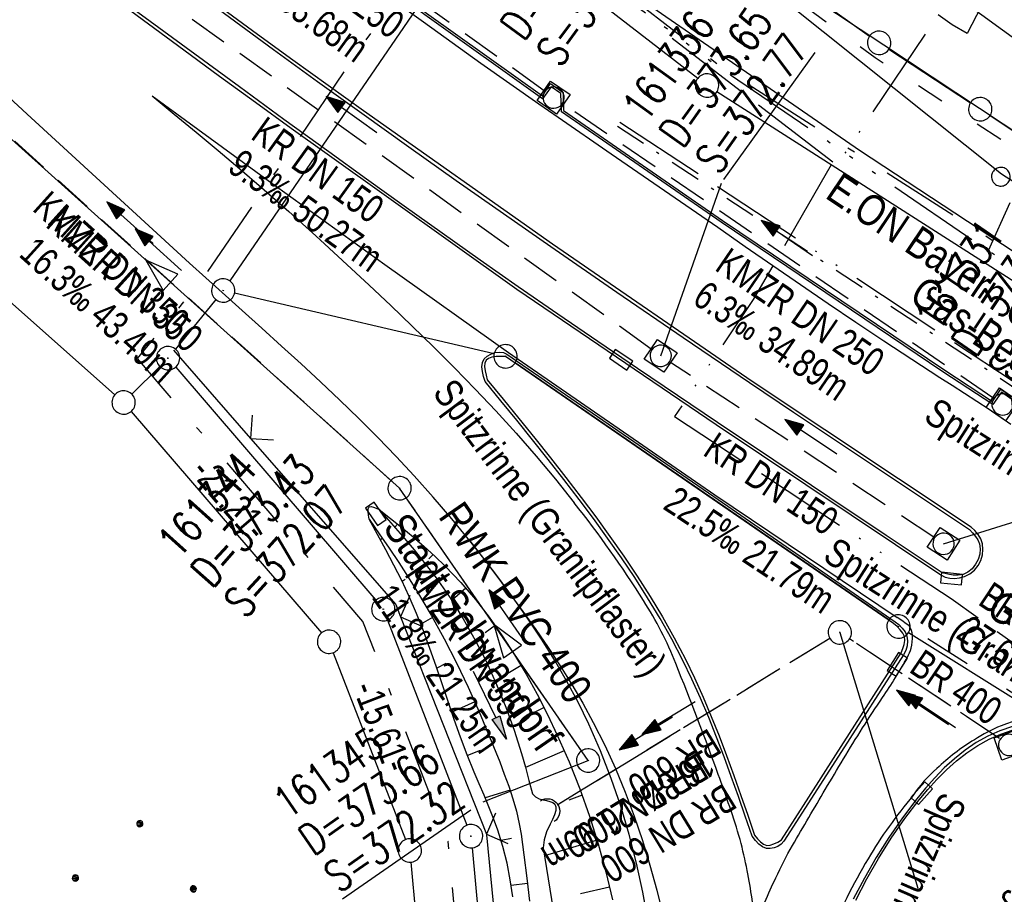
# Model space of a CAD drawing. Extents: x 510932 to 511602, y 463659 to 464636.
# Tile 24 of 81: x 511118 to 511182, y 464123 to 464179. Entities that reach past the tile are written whole.
import ezdxf

# ---------------------------------------------------------------- set-up
doc = ezdxf.new("R2010")
doc.units = 0
doc.header["$LTSCALE"] = 10
doc.header["$MEASUREMENT"] = 0
for name, pattern in [('ACAD_ISO03W100', [30, 12, -18]), ('ACAD_ISO13W100', [36, 12, -3, 12, -3, 0, -3, 0, -3]), ('ACAD_ISO14W100', [25.5, 12, -3, 0.5, -3, 0.5, -3, 0.5, -3]), ('AUSGEZOGEN', [0]), ('LT00', [0]), ('LT02', [0.4, 0.2, -0.2]), ('LT08', [0.42, 0.2, -0.1, 0.02, -0.1]), ('LT12', [0.4, 0.3, -0.1]), ('STRICHLINIE2', [0.375, 0.25, -0.125])]:
    doc.linetypes.add(name, pattern=pattern)
doc.layers.get('0').update_dxf_attribs({"linetype": 'LT00'})
for name, color, linetype in [('--EK_FBR', 1, 'LT00'), ('--EK_Halt-Pfeil', 4, 'LT00'), ('--EK_Haltung', 7, 'STRICHLINIE2'), ('--EK_Haltung-Text', 140, 'LT00'), ('--EK_Schacht-Text', 5, 'LT00'), ('--EL_DFK_AB_L', 21, 'LT00'), ('--EL_DFK_AB_P', 7, 'LT00'), ('--EL_Halt-Pfeil', 4, 'LT00'), ('--EL_Haltung', 182, 'STRICHLINIE2'), ('--EL_Haltung-Text', 182, 'LT00'), ('ABSTAND', 8, 'LT00'), ('ABWASSERLTG', 24, 'LT00'), ('ABWASSERLTG_FLIEßPF', 26, 'Continuous'), ('ABWASSERLTG_TEXT', 26, 'Continuous'), ('DFK_AB_L', 21, 'LT00'), ('DFK_AB_P', 7, 'LT00'), ('DFK_GZPKT', 250, 'LT00'), ('DFK_KATASTER', 250, 'LT00'), ('DFK_NUTZUNG', 250, 'LT00'), ('DFK_TOPO-ANL', 252, 'LT00'), ('DFK_VERMPKT', 252, 'LT00'), ('DL', 182, 'LT12'), ('DL_PFEIL', 201, 'LT00'), ('DL_TEXT', 182, 'LT00'), ('GASLTG', 250, 'ACAD_ISO13W100'), ('GASLTG_TEXT', 250, 'Continuous'), ('GEMEINDEGRENZE', 3, 'LT08'), ('PFEIL', 140, 'AUSGEZOGEN'), ('RINNE_TEXT', 11, 'Continuous'), ('TELEKOM', 210, 'ACAD_ISO14W100'), ('V104_AFBR_BAB', 250, 'LT00'), ('V104_BOESCH', 250, 'LT00'), ('V104_BOSCHUNG', 250, 'LT00'), ('V104_GRABEN', 250, 'LT00'), ('V104_H_BORD', 8, 'LT00'), ('V104_KA_MULD', 182, 'LT00'), ('V104_KA_PRUF', 182, 'LT00'), ('V104_LD_MARK', 250, 'LT00'), ('V104_LG_MARK', 250, 'LT02'), ('V104_RINNE', 182, 'LT00'), ('V104_SINKK', 182, 'LT00'), ('V104_UK_DURCH', 182, 'LT00'), ('V104_ZAUN', 40, 'LT00'), ('WASSERLTG', 130, 'ACAD_ISO03W100')]:
    doc.layers.add(name, color=color, linetype=linetype)
doc.styles.add('Arial', font='ARIAL.TTF')
doc.styles.add('Haltungsbeschriftung', font='ARIAL.TTF', dxfattribs={"width": 0.75})
doc.styles.add('schachtbeschriftung', font='romans.shx', dxfattribs={"width": 0.75, "height": 2})
doc.styles.get("Standard").update_dxf_attribs({"font": 'ARIAL.TTF'})
doc.styles.add('Versorgungsltg', font='ARIAL.TTF', dxfattribs={"width": 0.8, "height": 2})

# ---------------------------------------------------------------- blocks, each defined once
blk = doc.blocks.new('SYMB7010')
at = {"color": 0, "linetype": 'ByBlock'}
for points in [[(-0.031408, 0.499213), (-0.093728, 0.49134), (-0.15457, 0.475719), (-0.212975, 0.452595), (-0.268021, 0.422333), (-0.31884, 0.385411), (-0.36463, 0.342411), (-0.40467, 0.29401), (-0.438329, 0.240973), (-0.465074, 0.184136), (-0.484486, 0.124395), (-0.496256, 0.062692), (-0.5002, 0)], [(0.5002, 0), (0.496256, 0.062692), (0.484485, 0.124395), (0.465074, 0.184136), (0.438329, 0.240973), (0.40467, 0.29401), (0.36463, 0.342411), (0.31884, 0.385411), (0.268021, 0.422333), (0.212975, 0.452595), (0.15457, 0.475719), (0.093728, 0.49134), (0.031408, 0.499213), (-0.031408, 0.499213)], [(-0.5002, 0), (-0.496256, -0.062692), (-0.484486, -0.124395), (-0.465075, -0.184136), (-0.438329, -0.240973), (-0.404671, -0.29401), (-0.36463, -0.342411), (-0.31884, -0.385411), (-0.268021, -0.422333), (-0.212975, -0.452595), (-0.154571, -0.475719), (-0.093728, -0.49134), (-0.031408, -0.499213), (0.031408, -0.499213)], [(0.031408, -0.499213), (0.093728, -0.491341), (0.15457, -0.475719), (0.212975, -0.452595), (0.268021, -0.422333), (0.31884, -0.385411), (0.36463, -0.342411), (0.404671, -0.294011), (0.438329, -0.240974), (0.465075, -0.184136), (0.484486, -0.124395), (0.496256, -0.062692), (0.500201, 0)]]:
    blk.add_lwpolyline(points, dxfattribs=at)
blk = doc.blocks.new('SYMB0003')
at = {"color": 0, "linetype": 'ByBlock'}
for p, q in [((-0.015712, 0), (0.010166, 0.012015)), ((0, -0.021257), (-0.015712, 0)), ((0.010166, 0.012015), (0, -0.021257))]:
    blk.add_line(p, q, dxfattribs=at)
for points in [[(-0.031395, 0.499013), (-0.093691, 0.491144), (-0.154509, 0.475528), (-0.21289, 0.452414), (-0.267913, 0.422164), (-0.318712, 0.385257), (-0.364484, 0.342274), (-0.404509, 0.293893), (-0.438154, 0.240877), (-0.464888, 0.184062), (-0.484292, 0.124345), (-0.496058, 0.062667), (-0.5, 0)], [(0.5, 0), (0.496057, 0.062667), (0.484292, 0.124345), (0.464888, 0.184062), (0.438153, 0.240877), (0.404509, 0.293893), (0.364484, 0.342274), (0.318712, 0.385257), (0.267913, 0.422164), (0.21289, 0.452414), (0.154509, 0.475528), (0.093691, 0.491144), (0.031395, 0.499013), (-0.031395, 0.499013)], [(-0.5, 0), (-0.496058, -0.062667), (-0.484292, -0.124345), (-0.464888, -0.184062), (-0.438154, -0.240877), (-0.404509, -0.293893), (-0.364485, -0.342274), (-0.318712, -0.385257), (-0.267914, -0.422164), (-0.21289, -0.452414), (-0.154509, -0.475529), (-0.093691, -0.491144), (-0.031395, -0.499014), (0.031395, -0.499014)], [(0.031395, -0.499014), (0.093691, -0.491144), (0.154509, -0.475529), (0.21289, -0.452414), (0.267914, -0.422164), (0.318712, -0.385257), (0.364485, -0.342274), (0.404509, -0.293893), (0.438154, -0.240877), (0.464889, -0.184062), (0.484292, -0.124345), (0.496058, -0.062667), (0.5, 0)]]:
    blk.add_lwpolyline(points, dxfattribs=at)
blk = doc.blocks.new('ABWASSER-FLIEßPF')
at = {"layer": 'ABWASSERLTG_FLIEßPF'}
for p, q in [((0, 0), (-2.109, 0.703)), ((-2.109, 0.703), (-2.109, -0.703)), ((-2.109, -0.703), (0, 0))]:
    blk.add_line(p, q, dxfattribs=at)
blk = doc.blocks.new('Ackerland7')
at = {"layer": 'DFK_NUTZUNG', "color": 0, "linetype": 'ByBlock'}
for p, q in [((-4, 3.928), (-4, 3.67)), ((-3.95, 3.628), (-3.95, 3.97)), ((-3.9, 3.99), (-3.9, 3.607)), ((-3.85, 3.601), (-3.85, 3.997)), ((-3.8, 3.99), (-3.8, 3.607)), ((-3.75, 3.628), (-3.75, 3.97)), ((-3.7, 3.928), (-3.7, 3.67)), ((-3.65, 3.798), (-3.65, 3.8)), ((3.7, 3.929), (3.7, 3.671)), ((3.75, 3.629), (3.75, 3.971)), ((3.8, 3.992), (3.8, 3.608)), ((3.85, 3.602), (3.85, 3.998)), ((3.9, 3.992), (3.9, 3.608)), ((3.95, 3.629), (3.95, 3.971)), ((4, 3.929), (4, 3.671)), ((4.05, 3.799), (4.05, 3.801)), ((-7.85, 0.129), (-7.85, -0.129)), ((-7.8, -0.171), (-7.8, 0.171)), ((-7.75, 0.192), (-7.75, -0.192)), ((-7.7, -0.198), (-7.7, 0.198)), ((-7.65, 0.192), (-7.65, -0.192)), ((-7.6, -0.171), (-7.6, 0.171)), ((-7.55, 0.129), (-7.55, -0.129)), ((-7.5, -0.001), (-7.5, 0.001)), ((-0.15, 0.129), (-0.15, -0.129)), ((-0.1, -0.171), (-0.1, 0.171)), ((-0.05, 0.192), (-0.05, -0.192)), ((0, -0.198), (0, 0.198)), ((0.05, 0.192), (0.05, -0.192)), ((0.1, -0.171), (0.1, 0.171)), ((0.15, 0.129), (0.15, -0.129)), ((0.2, -0.001), (0.2, 0.001)), ((7.55, 0.129), (7.55, -0.129)), ((7.6, -0.171), (7.6, 0.171)), ((7.65, 0.192), (7.65, -0.192)), ((7.7, -0.198), (7.7, 0.198)), ((7.75, 0.192), (7.75, -0.192)), ((7.8, -0.171), (7.8, 0.171)), ((7.85, 0.129), (7.85, -0.129)), ((7.9, -0.001), (7.9, 0.001)), ((-4, -3.671), (-4, -3.929)), ((-3.95, -3.971), (-3.95, -3.629)), ((-3.9, -3.608), (-3.9, -3.992)), ((-3.85, -3.998), (-3.85, -3.602)), ((-3.8, -3.608), (-3.8, -3.992)), ((-3.75, -3.971), (-3.75, -3.629)), ((-3.7, -3.671), (-3.7, -3.929)), ((3.7, -3.671), (3.7, -3.929)), ((3.75, -3.971), (3.75, -3.629)), ((3.8, -3.608), (3.8, -3.992)), ((3.85, -3.998), (3.85, -3.602)), ((3.9, -3.608), (3.9, -3.992)), ((3.95, -3.971), (3.95, -3.629)), ((4, -3.671), (4, -3.929)), ((-3.65, -3.801), (-3.65, -3.799)), ((4.05, -3.801), (4.05, -3.799))]:
    blk.add_line(p, q, dxfattribs=at)
for points in [[(-3.65, 3.799), (-3.67, 3.886), (-3.725, 3.955), (-3.805, 3.994), (-3.894, 3.994), (-3.975, 3.955), (-4.03, 3.886), (-4.05, 3.799), (-4.03, 3.712), (-3.975, 3.642), (-3.894, 3.604), (-3.805, 3.604), (-3.725, 3.642), (-3.67, 3.712), (-3.65, 3.799)], [(4.05, 3.8), (4.03, 3.887), (3.975, 3.956), (3.894, 3.995), (3.805, 3.995), (3.725, 3.956), (3.67, 3.887), (3.65, 3.8), (3.67, 3.713), (3.725, 3.644), (3.805, 3.605), (3.894, 3.605), (3.975, 3.644), (4.03, 3.713), (4.05, 3.8)], [(-7.5, 0), (-7.52, 0.087), (-7.575, 0.156), (-7.655, 0.195), (-7.744, 0.195), (-7.825, 0.156), (-7.88, 0.087), (-7.9, 0)], [(0.2, 0), (0.18, 0.087), (0.125, 0.156), (0.045, 0.195), (-0.044, 0.195), (-0.125, 0.156), (-0.18, 0.087), (-0.2, 0)], [(-0.2, 0), (-0.18, -0.087), (-0.125, -0.156), (-0.044, -0.195), (0.045, -0.195), (0.125, -0.156), (0.18, -0.087), (0.2, 0)], [(7.9, 0), (7.88, 0.087), (7.825, 0.156), (7.744, 0.195), (7.655, 0.195), (7.575, 0.156), (7.52, 0.087), (7.5, 0)], [(7.5, 0), (7.52, -0.087), (7.575, -0.156), (7.655, -0.195), (7.744, -0.195), (7.825, -0.156), (7.88, -0.087), (7.9, 0)], [(-7.9, 0), (-7.88, -0.087), (-7.825, -0.156), (-7.744, -0.195), (-7.655, -0.195), (-7.575, -0.156), (-7.52, -0.087), (-7.5, 0)], [(-3.65, -3.8), (-3.67, -3.713), (-3.725, -3.644), (-3.805, -3.605), (-3.894, -3.605), (-3.975, -3.644), (-4.03, -3.713), (-4.05, -3.8), (-4.03, -3.887), (-3.975, -3.956), (-3.894, -3.995), (-3.805, -3.995), (-3.725, -3.956), (-3.67, -3.887), (-3.65, -3.8)], [(4.05, -3.8), (4.03, -3.713), (3.975, -3.644), (3.894, -3.605), (3.805, -3.605), (3.725, -3.644), (3.67, -3.713), (3.65, -3.8), (3.67, -3.887), (3.725, -3.956), (3.805, -3.995), (3.894, -3.995), (3.975, -3.956), (4.03, -3.887), (4.05, -3.8)]]:
    blk.add_lwpolyline(points, dxfattribs=at)
blk = doc.blocks.new('Pfreil3')
at = {"layer": 'PFEIL'}
blk.add_hatch(color=256, dxfattribs=at).paths.add_polyline_path([(-1.549, 0.273), (-1.549, -0.273), (0, 0)])
for p, q in [((-1.549, 0), (-4.831, 0)), ((-1.549, -0.273), (-1.549, 0.273)), ((-1.549, 0.273), (0, 0)), ((0, 0), (-1.549, -0.273))]:
    blk.add_line(p, q, dxfattribs=at)
blk = doc.blocks.new('SYMB0024')
at = {"color": 0, "linetype": 'ByBlock'}
for p, q in [((-0.5, 0.5), (0, 0)), ((0, 0), (0.5, 0.5))]:
    blk.add_line(p, q, dxfattribs=at)
blk = doc.blocks.new('SYMB0652')
at = {"color": 0, "linetype": 'ByBlock'}
blk.add_lwpolyline([(-0.15, -0.075), (0.15, -0.075), (0.15, 0.075), (-0.15, 0.075), (-0.15, -0.075)], dxfattribs=at)
blk = doc.blocks.new('SYMB1107')
at = {"color": 0, "linetype": 'ByBlock'}
for points in [[(-0.2, 0), (-0.196157, 0.039018), (-0.184776, 0.076537), (-0.166294, 0.111114), (-0.141421, 0.141421), (-0.111114, 0.166294), (-0.076537, 0.184776), (-0.039018, 0.196157), (0, 0.2)], [(0, 0.2), (0.039018, 0.196157), (0.076537, 0.184776), (0.111114, 0.166294), (0.141421, 0.141421), (0.166294, 0.111114), (0.184776, 0.076537), (0.196157, 0.039018), (0.2, 0)]]:
    blk.add_lwpolyline(points, dxfattribs=at)
blk = doc.blocks.new('SYMB1210')
at = {"color": 0, "linetype": 'ByBlock'}
blk.add_line((0.018815, -0.179014), (0.055623, -0.17119), dxfattribs=at)
for points in [[(-0.2, -0.2), (-0.2, 0.2), (0.2, 0.2), (0.2, -0.2), (-0.2, -0.2)], [(0.018815, 0.179014), (-0.018815, 0.179014), (-0.055623, 0.17119), (-0.09, 0.155885), (-0.120444, 0.133766), (-0.145623, 0.105801), (-0.164438, 0.073213), (-0.176067, 0.037424), (-0.18, 0)], [(0.18, 0), (0.176067, 0.037424), (0.164438, 0.073213), (0.145623, 0.105801), (0.120444, 0.133766), (0.09, 0.155885), (0.055623, 0.17119), (0.018815, 0.179014)], [(-0.18, 0), (-0.176067, -0.037424), (-0.164438, -0.073213), (-0.145623, -0.105801), (-0.120444, -0.133766), (-0.09, -0.155885), (-0.055623, -0.17119), (-0.018815, -0.179014), (0.018815, -0.179014)], [(0.055623, -0.17119), (0.09, -0.155885), (0.120444, -0.133766), (0.145623, -0.105801), (0.164438, -0.073213), (0.176067, -0.037424), (0.18, 0)]]:
    blk.add_lwpolyline(points, dxfattribs=at)
blk = doc.blocks.new('SYMB0070')
at = {"color": 0, "linetype": 'ByBlock'}
for p, q in [((-0.5, 0), (0.2, 0)), ((0.5, 0), (0.2, 0.1)), ((0.2, 0.1), (0.2, 0)), ((0.468, 0), (0.21, 0.086)), ((0.21, 0.086), (0.21, -0.086)), ((0.21, -0.086), (0.468, 0)), ((0.22, -0.072), (0.437, 0)), ((0.23, -0.058), (0.405, 0)), ((0.24, -0.045), (0.374, 0)), ((0.342, 0), (0.25, 0.031)), ((0.25, 0.031), (0.25, -0.031)), ((0.25, -0.031), (0.342, 0)), ((0.26, -0.017), (0.31, 0)), ((0.27, -0.003), (0.279, 0))]:
    blk.add_line(p, q, dxfattribs=at)
for points in [[(0.2, 0), (0.2, -0.1), (0.5, 0)], [(0.437, 0), (0.22, 0.072), (0.22, -0.072)], [(0.405, 0), (0.23, 0.058), (0.23, -0.058)], [(0.374, 0), (0.24, 0.045), (0.24, -0.045)], [(0.31, 0), (0.26, 0.017), (0.26, -0.017)], [(0.279, 0), (0.27, 0.003), (0.27, -0.003)]]:
    blk.add_lwpolyline(points, dxfattribs=at)

msp = doc.modelspace()

# ---------------------------------------------------------------- linework, layer by layer
at = {"layer": '--EK_FBR'}
for points in [[(511147.23, 464145.464), (511146.066, 464146.885), (511144.876, 464148.28), (511143.657, 464149.647), (511142.498, 464150.89), (511141.314, 464152.111), (511140.109, 464153.312), (511138.886, 464154.495), (511137.647, 464155.664), (511136.397, 464156.822), (511135.137, 464157.971), (511133.872, 464159.114), (511132.604, 464160.254), (511131.337, 464161.395), (511129.239, 464163.294), (511127.148, 464165.2), (511125.063, 464167.11), (511122.981, 464169.023), (511120.901, 464170.936), (511118.819, 464172.847), (511116.736, 464174.756)], [(511158.653, 464121.08), (511158.317, 464122.944), (511157.915, 464124.796), (511157.447, 464126.631), (511156.908, 464128.446), (511156.298, 464130.236), (511155.613, 464131.997), (511154.851, 464133.723), (511154.164, 464135.118), (511153.428, 464136.488), (511152.646, 464137.835), (511151.823, 464139.158), (511150.962, 464140.459), (511150.068, 464141.739), (511149.146, 464142.999), (511148.198, 464144.24), (511147.23, 464145.464)]]:
    msp.add_lwpolyline(points, dxfattribs=at)
at = {"layer": '--EK_Haltung'}
for p, q in [((511151.986, 464174.346), (511125.878, 464193.154)), ((511158.857, 464157.776), (511119.235, 464186.218)), ((511142.158, 464149.35), (511110.971, 464177.471)), ((511180.78, 464154.647), (511153.214, 464173.485)), ((511176.992, 464145.702), (511160.091, 464156.924)), ((511154.381, 464131.997), (511143.142, 464148.231)), ((511170.319, 464139.212), (511152.832, 464128.525)), ((511181.199, 464132.797), (511171.584, 464139.188))]:
    msp.add_line(p, q, dxfattribs=at)
at = {"layer": '--EK_Schacht-Text'}
for p, q in [((511159.466, 464157.339), (511163.357, 464168.421)), ((511177.617, 464145.287), (511191.598, 464149.624)), ((511170.959, 464139.603), (511175.954, 464123.186))]:
    msp.add_line(p, q, dxfattribs=at)
at = {"layer": '--EK_Schacht-Text', "flags": 128}
msp.add_lwpolyline([(511148.073, 464128.734), (511154.808, 464131.38)], dxfattribs=at)
at = {"layer": '--EL_DFK_AB_L'}
for p, q in [((511148.78, 464157.48), (511132.131, 464161.36)), ((511130.926, 464160.949), (511128.334, 464157.771)), ((511174.102, 464140.404), (511150.128, 464156.885)), ((511128.348, 464156.621), (511141.182, 464141.659)), ((511141.941, 464140.39), (511147.03, 464127.229)), ((511184.195, 464134.039), (511175.356, 464139.581)), ((511147.369, 464125.783), (511148.691, 464111.506))]:
    msp.add_line(p, q, dxfattribs=at)
at = {"layer": '--EL_Haltung'}
for p, q in [((511151.986, 464174.346), (511125.878, 464193.154)), ((511158.857, 464157.776), (511119.235, 464186.218)), ((511142.158, 464149.35), (511110.971, 464177.471)), ((511180.78, 464154.647), (511153.214, 464173.485)), ((511176.992, 464145.702), (511160.091, 464156.924)), ((511154.381, 464131.997), (511143.142, 464148.231)), ((511170.319, 464139.212), (511152.832, 464128.525)), ((511181.199, 464132.797), (511171.584, 464139.188))]:
    msp.add_line(p, q, dxfattribs=at)
at = {"layer": 'ABWASSERLTG'}
for points in [[(511093.428, 464245.402), (511135.663, 464205.476), (511181.335, 464169.019), (511220.077, 464144.164), (511239.848, 464131.329)], [(511154.808, 464131.38), (511142.715, 464148.848), (511110.371, 464177.919)]]:
    msp.add_lwpolyline(points, dxfattribs=at)
at = {"layer": 'DFK_AB_L'}
for p, q in [((511148.78, 464157.48), (511132.131, 464161.36)), ((511130.926, 464160.949), (511128.334, 464157.771)), ((511174.102, 464140.404), (511150.128, 464156.885)), ((511128.348, 464156.621), (511141.182, 464141.659)), ((511141.941, 464140.39), (511147.03, 464127.229)), ((511184.195, 464134.039), (511175.356, 464139.581)), ((511147.369, 464125.783), (511148.691, 464111.506))]:
    msp.add_line(p, q, dxfattribs=at)
at = {"layer": 'DFK_KATASTER'}
for p, q in [((511158.642, 464187.966), (511172.869, 464177.854)), ((511147.587, 464185.2), (511131.824, 464162.149)), ((511161.847, 464175.138), (511148.604, 464185.362)), ((511174.107, 464177.008), (511179.343, 464173.572)), ((511218.348, 464138.963), (511163.072, 464174.276)), ((511180.596, 464172.747), (511183.344, 464170.933)), ((511105.371, 464171.772), (511124.449, 464154.848)), ((511127.329, 464156.66), (511125.542, 464154.879)), ((511125.499, 464153.781), (511137.702, 464139.569)), ((511138.461, 464138.3), (511143.1, 464126.31)), ((511143.439, 464124.863), (511144.661, 464111.566))]:
    msp.add_line(p, q, dxfattribs=at)
at = {"layer": 'DFK_TOPO-ANL'}
for p, q in [((511190.49, 464171.589), (511167.15, 464188.63)), ((511172.22, 464170.51), (511156.58, 464181.32)), ((511167.98, 464181.16), (511186.64, 464168.76)), ((511218, 464140.419), (511172.22, 464170.51))]:
    msp.add_line(p, q, dxfattribs=at)
at = {"layer": 'DL'}
for p, q in [((511170.319, 464139.212), (511152.832, 464128.525)), ((511181.199, 464132.797), (511171.584, 464139.188))]:
    msp.add_line(p, q, dxfattribs=at)
at = {"layer": 'GASLTG', "ltscale": 0.05, "flags": 128}
for points in [[(511203.463, 464214.48), (511201.616, 464203.803), (511199.401, 464193.283), (511199.332, 464192.908), (511196.839, 464179.254), (511182.466, 464184.455), (511179.131, 464178.023), (511178.158, 464178.578), (511177.278, 464179.225), (511170.736, 464169.533), (511170.504, 464169.764), (511165.406, 464160.955), (511160.357, 464153.457), (511178.099, 464141.767), (511195.763, 464129.156), (511214.029, 464115.344), (511220.95, 464110.411), (511230.909, 464102.589), (511240.79, 464097.391), (511263.772, 464086.457), (511282.479, 464077.605), (511323.407, 464059.961), (511351.803, 464047.017), (511381.532, 464036.245), (511418.745, 464023.591), (511468.265, 464014.102), (511492.148, 464010.726), (511494.01, 464010.376), (511507.292, 464008.514)], [(511170.504, 464169.764), (511160.193, 464177.706)], [(511156.85, 464172.33), (511182.149, 464155.666), (511188.881, 464151.097), (511208.053, 464139.308), (511227.608, 464127.811), (511256.651, 464111.374), (511273.592, 464101.917), (511284.03, 464096.59), (511320.32, 464081.1), (511326.058, 464078.82), (511334.144, 464078.56), (511337.059, 464078.679), (511348.592, 464081.007), (511403.283, 464086.266), (511444.104, 464079.507), (511456.103, 464077.179), (511460.298, 464064.258), (511460.764, 464061.115), (511461.812, 464059.369), (511465.015, 464055.833), (511468.86, 464051.991), (511476.083, 464048.267), (511486.568, 464044.192), (511507.191, 464038.837)]]:
    msp.add_lwpolyline(points, dxfattribs=at)
at = {"layer": 'GASLTG', "color": 80, "linetype": 'LT08', "flags": 128}
msp.add_lwpolyline([(511156.685, 464172.08), (511181.982, 464155.417), (511188.719, 464150.845), (511207.899, 464139.051), (511227.458, 464127.551), (511256.504, 464111.113), (511273.451, 464101.653), (511283.903, 464096.318), (511320.205, 464080.823), (511325.996, 464078.522), (511334.145, 464078.26), (511337.095, 464078.38), (511348.637, 464080.71), (511403.272, 464085.964), (511444.051, 464079.212), (511455.873, 464076.918), (511460.005, 464064.189), (511460.476, 464061.012), (511461.57, 464059.189), (511464.798, 464055.627), (511468.681, 464051.746), (511475.959, 464047.993), (511486.476, 464043.906), (511507.116, 464038.547)], dxfattribs=at)
at = {"layer": 'GEMEINDEGRENZE', "ltscale": 2.5, "flags": 128}
msp.add_lwpolyline([(510955.418, 463956.46), (510984.643, 463964.401), (511022.61, 463976.051), (511115.765, 464006.067), (511125.119, 464006.189), (511127.972, 464006.232), (511141.821, 464068.669), (511147.251, 464110.787), (511145.826, 464126.184), (511140.364, 464140.309), (511125.905, 464157.166), (511130.198, 464162.429), (511147.669, 464187.979), (511163.304, 464175.908), (511220.322, 464139.483), (511221.496, 464133.768), (511224.292, 464132.831), (511228.083, 464132.209), (511231.987, 464131.836), (511235.827, 464131.654), (511239.611, 464132.102), (511243.389, 464132.873), (511247.049, 464134.051), (511250.592, 464135.658), (511254.009, 464137.449), (511257.11, 464139.688), (511260.042, 464142.214), (511262.731, 464144.97), (511265.043, 464148.031), (511267.093, 464151.319), (511268.83, 464154.726), (511269.658, 464157.276), (511264.514, 464158.57), (511276.943, 464224.277), (511277.673, 464232.3), (511293.146, 464312.658), (511294.667, 464320.83), (511298.569, 464352.138), (511300.855, 464378.237), (511302.403, 464397.081), (511302.932, 464407.141), (511302.953, 464407.635), (511306.996, 464455.436), (511309.133, 464480.689), (511312.442, 464550.532), (511314.022, 464582.963), (511327.222, 464590.538), (511358.906, 464589.094), (511362.89, 464579.068), (511451.194, 464578.849), (511502.173, 464571.933), (511508.943, 464570.82), (511599.854, 464555.961)], dxfattribs=at)
at = {"layer": 'TELEKOM', "ltscale": 0.05, "flags": 128}
for points in [[(511549.611, 464034.247), (511540.206, 464035.663), (511536.808, 464036.439), (511508.224, 464040.794), (511481.533, 464047.758), (511460.224, 464064.129), (511456.362, 464064.129), (511447.674, 464064.852), (511409.591, 464072.316), (511406.659, 464069.386), (511402.392, 464065.921), (511397.192, 464062.725), (511392.258, 464061.259), (511387.725, 464061.925), (511375.192, 464064.723), (511362.392, 464067.387), (511343.804, 464073.015), (511326.071, 464078.876), (511308.339, 464086.469), (511289.271, 464094.596), (511272.697, 464101.843), (511261.365, 464111.702), (511256.165, 464115.299), (511229.585, 464132.798), (511221.318, 464138.126), (511201.586, 464150.649), (511180.486, 464164.077), (511162.887, 464176.067), (511152.487, 464183.793), (511143.419, 464190.454), (511126.942, 464204.529), (511112.187, 464215.677), (511095.651, 464229.182), (511075.805, 464245.222), (511058.746, 464258.334), (511036.136, 464275.294), (511026.82, 464281.326), (511023.407, 464284.21), (511016.979, 464290.11), (511009.613, 464297.521), (511004.364, 464302.503), (510990.103, 464316.622)], [(511210.183, 464214.599), (511200.752, 464216.164), (511199.82, 464211.07), (511197.952, 464202.977), (511193.951, 464186.058), (511186.886, 464174.868), (511185.42, 464175.001), (511180.486, 464164.077)]]:
    msp.add_lwpolyline(points, dxfattribs=at)
at = {"layer": 'V104_AFBR_BAB', "color": 2}
msp.add_lwpolyline([(511147.23, 464145.464), (511146.066, 464146.885), (511144.876, 464148.28), (511143.657, 464149.647), (511142.498, 464150.89), (511141.314, 464152.111), (511140.109, 464153.312), (511138.886, 464154.495), (511137.647, 464155.664), (511136.397, 464156.822), (511135.137, 464157.971), (511133.872, 464159.114), (511132.604, 464160.254), (511131.337, 464161.395), (511129.239, 464163.294), (511127.148, 464165.2), (511125.063, 464167.11), (511122.981, 464169.023), (511120.901, 464170.936), (511118.819, 464172.847), (511116.736, 464174.756)], dxfattribs=at)
at = {"layer": 'V104_AFBR_BAB'}
msp.add_lwpolyline([(511158.653, 464121.08), (511158.317, 464122.944), (511157.915, 464124.796), (511157.447, 464126.631), (511156.908, 464128.446), (511156.298, 464130.236), (511155.613, 464131.997), (511154.851, 464133.723), (511154.164, 464135.118), (511153.428, 464136.488), (511152.646, 464137.835), (511151.823, 464139.158), (511150.962, 464140.459), (511150.068, 464141.739), (511149.146, 464142.999), (511148.198, 464144.24), (511147.23, 464145.464)], dxfattribs=at)
at = {"layer": 'V104_BOESCH'}
for points in [[(511141.403, 464147.494), (511142.133, 464146.909), (511142.86, 464146.319), (511143.578, 464145.722), (511144.285, 464145.114), (511144.976, 464144.489), (511145.647, 464143.845), (511146.641, 464142.804), (511147.58, 464141.711), (511148.467, 464140.571), (511149.305, 464139.389), (511150.096, 464138.17), (511150.842, 464136.919), (511151.545, 464135.64), (511152.208, 464134.339), (511152.834, 464133.019), (511153.585, 464131.303), (511154.275, 464129.566), (511154.9, 464127.81), (511155.459, 464126.037), (511155.948, 464124.246), (511156.364, 464122.44)], [(511149.969, 464122.637), (511149.812, 464123.729), (511149.606, 464124.808), (511149.345, 464125.872), (511149.022, 464126.92), (511148.747, 464127.671), (511148.446, 464128.416), (511148.13, 464129.156), (511147.809, 464129.896), (511147.493, 464130.639), (511147.045, 464131.758), (511146.623, 464132.887), (511146.22, 464134.022), (511145.83, 464135.162), (511145.444, 464136.302), (511145.055, 464137.44), (511144.656, 464138.573), (511144.239, 464139.699), (511143.798, 464140.813), (511143.324, 464141.914), (511142.852, 464142.92), (511142.353, 464143.914), (511141.834, 464144.9), (511141.301, 464145.881), (511140.762, 464146.858)]]:
    msp.add_lwpolyline(points, dxfattribs=at)
at = {"layer": 'V104_BOSCHUNG'}
for p, q in [((511142.572, 464146.554), (511142.407, 464146.351)), ((511141.614, 464145.624), (511141.489, 464145.538)), ((511144.86, 464144.596), (511144.596, 464144.32)), ((511143.078, 464143), (511142.875, 464142.873)), ((511146.968, 464142.435), (511146.058, 464141.647)), ((511144.834, 464140.548), (511144.075, 464140.121)), ((511148.853, 464140.039), (511148.206, 464139.581)), ((511145.673, 464137.597), (511145.1, 464137.308)), ((511150.517, 464137.475), (511148.848, 464136.48)), ((511147.537, 464135.146), (511146.061, 464134.485)), ((511151.982, 464134.794), (511150.954, 464134.268)), ((511147.894, 464132.025), (511147.069, 464131.697)), ((511153.281, 464132.014), (511150.796, 464130.928)), ((511149.804, 464129.476), (511148.198, 464128.999)), ((511154.426, 464129.157), (511153.568, 464128.843)), ((511149.885, 464126.387), (511149.234, 464126.256)), ((511155.391, 464126.264), (511152.005, 464125.268)), ((511150.918, 464123.49), (511149.87, 464123.365)), ((511156.185, 464123.253), (511154.325, 464122.837))]:
    msp.add_line(p, q, dxfattribs=at)
at = {"layer": 'V104_GRABEN'}
for points in [[(511140.762, 464146.858), (511140.716, 464147.117), (511140.689, 464147.351), (511140.701, 464147.535), (511140.771, 464147.645), (511140.883, 464147.667), (511141.034, 464147.637), (511141.212, 464147.574), (511141.403, 464147.494)], [(511141.403, 464147.494), (511142.158, 464146.635), (511142.908, 464145.771), (511143.644, 464144.897), (511144.361, 464144.008), (511145.053, 464143.098), (511145.951, 464141.81), (511146.79, 464140.479), (511147.568, 464139.108), (511148.285, 464137.703), (511148.941, 464136.267), (511149.537, 464134.806), (511150.071, 464133.323), (511150.544, 464131.823), (511150.786, 464130.966), (511151.015, 464130.107), (511151.237, 464129.246), (511151.428, 464129.057), (511151.661, 464128.923), (511151.92, 464128.852), (511152.148, 464128.808), (511152.36, 464128.756), (511152.539, 464128.685), (511152.669, 464128.588), (511152.749, 464128.407), (511152.736, 464128.174), (511152.654, 464127.904), (511152.526, 464127.608), (511152.375, 464127.299), (511152.146, 464126.817), (511151.993, 464126.305), (511151.921, 464125.776), (511152.14, 464124.455), (511152.354, 464123.134), (511152.558, 464121.812)], [(511140.762, 464146.858), (511141.4, 464145.934), (511142.035, 464145.008), (511142.66, 464144.077), (511143.273, 464143.138), (511143.869, 464142.189), (511144.747, 464140.703), (511145.577, 464139.19), (511146.364, 464137.651), (511147.109, 464136.09), (511147.817, 464134.51), (511148.492, 464132.912), (511149.135, 464131.3), (511149.434, 464130.516), (511149.719, 464129.727), (511149.98, 464128.932), (511150.208, 464128.13), (511150.396, 464127.318), (511150.514, 464126.659), (511150.61, 464125.994), (511150.695, 464125.328), (511150.876, 464123.844), (511151.048, 464122.359)]]:
    msp.add_lwpolyline(points, dxfattribs=at)
at = {"layer": 'V104_H_BORD'}
msp.add_lwpolyline([(511111.241, 464204.096), (511124.626, 464193.905), (511125.141, 464194.58), (511125.863, 464194.092), (511125.955, 464192.936), (511133.8, 464187.058), (511144.583, 464179.224), (511151.875, 464174.022), (511152.394, 464174.81), (511153.208, 464174.24), (511153.231, 464173.078), (511163.426, 464166.03), (511177.695, 464156.428), (511180.751, 464154.419), (511181.29, 464155.211), (511182.144, 464154.634), (511182.233, 464153.444), (511196.927, 464144.191), (511210.962, 464135.758), (511211.398, 464136.487), (511212.128, 464136.095), (511212.299, 464134.973), (511214.387, 464133.851), (511216.363, 464132.95)], dxfattribs=at)
at = {"layer": 'V104_LD_MARK'}
for points in [[(511126.841, 464174.011), (511134.273, 464168.592), (511141.777, 464163.204), (511149.707, 464157.56), (511162.942, 464148.426), (511174.645, 464140.564)], [(511126.841, 464174.011), (511128.253, 464172.847), (511129.662, 464171.68), (511131.067, 464170.507), (511132.464, 464169.326), (511133.852, 464168.133), (511135.602, 464166.595), (511137.334, 464165.038), (511139.052, 464163.464), (511140.757, 464161.876), (511142.143, 464160.569), (511143.52, 464159.252), (511144.884, 464157.922), (511146.233, 464156.576), (511147.563, 464155.211), (511148.893, 464153.803), (511150.197, 464152.371), (511151.471, 464150.913), (511152.713, 464149.428), (511153.917, 464147.914)], [(511147.23, 464145.464), (511148.09, 464144.339), (511148.945, 464143.211), (511149.792, 464142.079), (511150.627, 464140.94), (511151.445, 464139.792), (511152.243, 464138.631), (511153.016, 464137.457), (511153.759, 464136.267), (511154.47, 464135.057), (511155.144, 464133.827), (511155.879, 464132.363), (511156.559, 464130.87), (511157.188, 464129.351), (511157.765, 464127.809), (511158.295, 464126.248), (511158.778, 464124.669), (511159.216, 464123.077), (511159.611, 464121.474)]]:
    msp.add_lwpolyline(points, dxfattribs=at)
for points in [[(511165.576, 464120.684, 0.017973), (511165.016, 464124.332, 0.008849), (511164.566, 464126.317, 0.013306), (511163.163, 464130.492, 0.007696), (511160.437, 464137.601, 0.045581), (511158.372, 464141.64, 0.026834), (511153.917, 464147.914)], [(511165.576, 464120.684, -0.037522), (511166.851, 464123.86, -0.022094), (511167.917, 464125.93, -0.000875), (511170.029, 464129.527, -0.001605), (511171.19, 464131.481, -0.014019), (511173.703, 464135.426, 0.021523), (511175.302, 464138.021, 0.049216), (511175.535, 464138.585, 0.064053), (511175.631, 464139.418, 0.139241), (511175.418, 464140.014, 0.004373), (511174.645, 464140.564)], [(511184.216, 464134.402, 0.057156), (511181.301, 464133.607, 0.049134), (511179.589, 464132.715, 0.053579), (511177.188, 464130.868, 0.068405), (511175.649, 464129.126, 0.041222), (511172.768, 464125.075, 0.036104), (511170.23, 464120.001, 0.028896), (511168.593, 464115.643, 0.024406), (511166.706, 464108.398, 0.013009), (511166.031, 464104.303, 0.009519), (511164.595, 464086.399)]]:
    msp.add_lwpolyline(points, format="xyb", dxfattribs=at)
at = {"layer": 'V104_LG_MARK', "ltscale": 1.5, "flags": 128}
msp.add_lwpolyline([(511184.218, 464134.401), (511182.853, 464135.196), (511179.457, 464137.39), (511176.421, 464139.311), (511174.645, 464140.564)], dxfattribs=at)
at = {"layer": 'V104_RINNE'}
for points in [[(511151.888, 464173.827), (511144.492, 464179.101), (511133.713, 464186.935), (511125.795, 464192.874)], [(511116.232, 464190.661), (511119.411, 464188.267), (511122.598, 464185.883), (511125.791, 464183.507), (511128.991, 464181.14), (511131.805, 464179.067), (511134.625, 464177.001), (511137.452, 464174.944), (511140.286, 464172.899), (511143.305, 464170.741), (511146.334, 464168.598), (511149.372, 464166.466), (511152.418, 464164.346), (511156.653, 464161.423), (511160.901, 464158.518), (511165.161, 464155.632), (511167.979, 464153.736), (511170.801, 464151.846), (511173.625, 464149.961), (511176.452, 464148.079), (511179.28, 464146.198)], [(511177.534, 464143.412), (511173.927, 464145.821), (511170.321, 464148.232), (511166.717, 464150.645), (511163.116, 464153.063), (511160.55, 464154.791), (511157.987, 464156.525), (511155.429, 464158.265), (511152.876, 464160.014), (511150.332, 464161.774), (511147.885, 464163.484), (511145.446, 464165.205), (511143.014, 464166.935), (511140.587, 464168.674), (511138.166, 464170.42), (511135.297, 464172.501), (511132.433, 464174.591), (511129.574, 464176.686), (511126.719, 464178.788), (511123.553, 464181.128), (511120.393, 464183.475), (511117.239, 464185.831)], [(511123.439, 464180.983), (511126.598, 464178.646), (511128.882, 464176.963), (511131.17, 464175.285), (511133.462, 464173.613), (511135.761, 464171.951), (511138.068, 464170.299), (511150.245, 464161.625), (511163.019, 464152.93), (511177.44, 464143.29), (511177.711, 464143.153), (511178.011, 464143.077), (511178.326, 464143.058), (511178.643, 464143.093), (511178.948, 464143.18), (511179.295, 464143.356), (511179.593, 464143.599), (511179.835, 464143.899), (511180.002, 464144.219), (511180.107, 464144.566), (511180.144, 464144.926), (511180.105, 464145.284), (511180.001, 464145.597), (511179.838, 464145.886), (511179.626, 464146.139), (511179.375, 464146.345), (511165.333, 464155.698), (511152.529, 464164.494), (511140.401, 464173.062), (511138.125, 464174.681), (511135.859, 464176.312), (511133.6, 464177.954), (511131.347, 464179.605)], [(511181.931, 464152.939), (511181.234, 464153.422), (511180.535, 464153.901), (511179.754, 464154.421), (511178.966, 464154.931), (511178.176, 464155.436), (511177.384, 464155.94), (511175.577, 464157.106), (511173.781, 464158.287), (511171.993, 464159.481), (511170.212, 464160.685), (511168.437, 464161.898), (511166.665, 464163.117), (511164.896, 464164.339), (511163.128, 464165.563), (511159.714, 464167.923), (511156.298, 464170.28), (511152.882, 464172.636), (511152.267, 464173.061), (511151.652, 464173.486), (511149.789, 464174.787), (511147.933, 464176.098), (511146.083, 464177.417), (511144.238, 464178.743), (511140.636, 464181.35)], [(511153.093, 464173), (511153.063, 464174.165), (511152.438, 464174.598), (511151.888, 464173.827)], [(511180.784, 464154.223), (511177.577, 464156.32), (511163.347, 464165.914), (511153.093, 464173)], [(511148.194, 464155.703), (511148.098, 464156.024), (511148.024, 464156.337), (511147.993, 464156.634), (511148.025, 464156.907), (511148.143, 464157.147), (511148.323, 464157.321), (511148.559, 464157.457), (511148.828, 464157.546), (511149.107, 464157.58), (511149.373, 464157.55), (511149.603, 464157.448), (511162.866, 464148.326), (511174.503, 464140.286), (511174.746, 464140.1), (511174.967, 464139.882), (511175.146, 464139.635), (511175.265, 464139.36), (511175.307, 464139.057), (511175.278, 464138.746), (511175.187, 464138.443), (511175.045, 464138.168), (511170.882, 464131.669), (511167.358, 464126.207), (511167.198, 464126.023), (511166.989, 464125.878), (511166.75, 464125.778), (511166.5, 464125.73), (511166.26, 464125.741), (511165.989, 464125.844), (511165.752, 464126.026), (511165.538, 464126.262), (511165.335, 464126.524)], [(511149.512, 464157.304), (511149.199, 464157.303), (511148.901, 464157.29), (511148.636, 464157.252), (511148.419, 464157.177), (511148.265, 464157.053), (511148.187, 464156.875), (511148.17, 464156.649), (511148.2, 464156.388), (511148.26, 464156.102), (511148.336, 464155.805)], [(511174.403, 464140.171), (511162.776, 464148.174), (511149.512, 464157.304)], [(511165.335, 464126.524), (511164.895, 464127.804), (511164.45, 464129.082), (511163.998, 464130.356), (511163.533, 464131.624), (511163.052, 464132.884), (511162.551, 464134.134), (511162.026, 464135.373), (511161.472, 464136.598), (511160.886, 464137.808), (511160.175, 464139.165), (511159.422, 464140.501), (511158.63, 464141.816), (511157.803, 464143.113), (511156.946, 464144.391), (511156.062, 464145.654), (511155.157, 464146.901), (511154.235, 464148.134), (511153.251, 464149.417), (511152.254, 464150.688), (511151.248, 464151.95), (511150.234, 464153.205), (511149.215, 464154.455), (511148.194, 464155.703)], [(511148.336, 464155.805), (511149.356, 464154.559), (511150.373, 464153.311), (511151.386, 464152.059), (511152.391, 464150.799), (511153.387, 464149.53), (511154.371, 464148.25), (511155.298, 464147.013), (511156.208, 464145.762), (511157.096, 464144.496), (511157.957, 464143.213), (511158.788, 464141.913), (511159.584, 464140.593), (511160.34, 464139.252), (511161.053, 464137.89), (511161.639, 464136.679), (511162.191, 464135.452), (511162.715, 464134.211), (511163.215, 464132.958), (511163.694, 464131.695), (511164.156, 464130.424), (511164.606, 464129.148), (511165.048, 464127.867), (511165.486, 464126.585)], [(511182.096, 464153.358), (511181.998, 464154.538), (511181.325, 464155.008), (511180.784, 464154.223)], [(511179.28, 464146.198), (511179.476, 464145.982), (511179.656, 464145.761), (511179.807, 464145.528), (511179.912, 464145.278), (511179.962, 464144.955), (511179.935, 464144.617), (511179.836, 464144.283), (511179.674, 464143.97), (511179.448, 464143.687), (511179.176, 464143.465), (511178.87, 464143.32), (511178.552, 464143.264), (511178.221, 464143.276), (511177.88, 464143.333), (511177.534, 464143.412)], [(511174.894, 464138.284), (511174.997, 464138.559), (511175.08, 464138.83), (511175.122, 464139.089), (511175.101, 464139.333), (511175.002, 464139.562), (511174.838, 464139.774), (511174.631, 464139.975), (511174.403, 464140.171)], [(511167.216, 464126.304), (511168.962, 464129.026), (511170.707, 464131.749), (511172.801, 464135.016), (511174.894, 464138.284)], [(511207.343, 464119.935), (511196.189, 464126.757), (511184.832, 464133.654), (511184.576, 464133.781), (511184.301, 464133.859), (511184.006, 464133.883), (511183.707, 464133.869), (511182.865, 464133.757), (511182.038, 464133.561), (511181.233, 464133.288), (511180.457, 464132.943), (511179.716, 464132.533), (511178.99, 464132.044), (511178.306, 464131.499), (511177.659, 464130.907), (511177.046, 464130.276), (511176.461, 464129.615), (511175.901, 464128.933), (511174.975, 464127.712), (511174.107, 464126.455), (511173.295, 464125.165), (511172.534, 464123.845), (511171.822, 464122.498)], [(511171.979, 464122.432), (511172.684, 464123.784), (511173.44, 464125.108), (511174.251, 464126.399), (511175.121, 464127.655), (511176.055, 464128.87), (511176.61, 464129.532), (511177.189, 464130.172), (511177.797, 464130.782), (511178.436, 464131.354), (511179.109, 464131.88), (511179.82, 464132.352), (511180.539, 464132.747), (511181.291, 464133.082), (511182.071, 464133.352), (511182.874, 464133.555), (511183.695, 464133.688), (511183.891, 464133.707), (511184.085, 464133.71), (511184.275, 464133.688), (511184.526, 464133.604), (511184.761, 464133.479), (511196.096, 464126.598), (511207.275, 464119.773)], [(511165.486, 464126.585), (511165.673, 464126.365), (511165.864, 464126.169), (511166.062, 464126.02), (511166.272, 464125.942), (511166.495, 464125.95), (511166.729, 464126.029), (511166.971, 464126.155), (511167.216, 464126.304)]]:
    msp.add_lwpolyline(points, dxfattribs=at)
at = {"layer": 'V104_ZAUN'}
for p, q in [((511128.219, 464157.697), (511133.151, 464152.047)), ((511142.772, 464140.598), (511148.286, 464126.649))]:
    msp.add_line(p, q, dxfattribs=at)
for points in [[(511133.151, 464152.047), (511142.463, 464141.38), (511142.772, 464140.598)], [(511148.286, 464126.649), (511148.298, 464126.618), (511149.75, 464111.722)]]:
    msp.add_lwpolyline(points, dxfattribs=at)
at = {"layer": 'WASSERLTG', "ltscale": 0.015, "flags": 128}
msp.add_lwpolyline([(510991.923, 464335.519), (511007.817, 464308.689), (511019.943, 464296.434), (511029.782, 464287.679), (511042.617, 464278.217), (511067.418, 464265.406), (511075.244, 464261.352), (511087.844, 464252.837), (511104.464, 464237.307), (511127.124, 464214.7), (511137.038, 464205.437), (511147.58, 464196.172), (511155.803, 464189.172), (511173.224, 464176.478), (511189.206, 464166.073), (511210.023, 464152.793), (511219.788, 464146.43)], dxfattribs=at)

# ---------------------------------------------------------------- block references
at = {"layer": '--EK_Halt-Pfeil', "yscale": 4, "zscale": 4}
for p, xscale, rotation in [((511139.629, 464172.809), 3.999999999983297, 144.3295900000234), ((511167.561, 464164.892), 4.000000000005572, 145.6502699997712), ((511127.234, 464164.153), 4.000000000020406, 137.9587400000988), ((511169.095, 464152.146), 4.00000000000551, 146.4175899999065), ((511149.584, 464140.683), 3.999999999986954, 124.6935100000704), ((511176.27, 464134.785), 4.000000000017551, 146.3909599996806), ((511159.971, 464134.1), 4.000000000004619, 211.4301900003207)]:
    msp.add_blockref('SYMB0070', p, dxfattribs=dict(at, xscale=xscale, rotation=rotation))
at = {"layer": '--EL_DFK_AB_P', "xscale": 1.500000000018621, "yscale": 1.5, "zscale": 1.5, "rotation": 264.7377099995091}
for p in [(511131.4, 464161.53), (511149.51, 464157.31), (511127.86, 464157.19), (511141.67, 464141.09), (511174.72, 464139.98), (511147.3, 464126.53)]:
    msp.add_blockref('SYMB0003', p, dxfattribs=at)
at = {"layer": '--EL_Halt-Pfeil', "yscale": 4, "zscale": 4}
for p, xscale, rotation in [((511139.629, 464172.809), 3.999999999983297, 144.3295900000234), ((511125.418, 464165.88), 4.000000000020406, 137.9587400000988), ((511167.561, 464164.892), 4.000000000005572, 145.6502699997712), ((511169.095, 464152.146), 4.000000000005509, 146.4175899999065), ((511149.584, 464140.683), 3.999999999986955, 124.6935100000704), ((511176.27, 464134.785), 4.00000000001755, 146.3909599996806), ((511159.971, 464134.1), 4.000000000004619, 211.4301900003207)]:
    msp.add_blockref('SYMB0070', p, dxfattribs=dict(at, xscale=xscale, rotation=rotation))
at = {"layer": 'ABWASSERLTG_FLIEßPF'}
for p, rotation in [((511126.444, 464163.473), 138.0501261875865), ((511148.761, 464140.114), 124.6946938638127)]:
    msp.add_blockref('ABWASSER-FLIEßPF', p, dxfattribs=dict(at, rotation=rotation))
at = {"layer": 'DFK_AB_P', "xscale": 1.500000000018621, "yscale": 1.5, "zscale": 1.5, "rotation": 264.7377099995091}
for p in [(511131.4, 464161.53), (511149.51, 464157.31), (511127.86, 464157.19), (511141.67, 464141.09), (511174.72, 464139.98), (511147.3, 464126.53)]:
    msp.add_blockref('SYMB0003', p, dxfattribs=at)
at = {"layer": 'DFK_GZPKT', "xscale": 1.500000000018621, "yscale": 1.5, "zscale": 1.5, "rotation": 264.7377099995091}
for p in [(511173.48, 464177.42), (511162.44, 464174.68), (511179.97, 464173.16), (511125.01, 464154.35), (511138.19, 464139), (511143.37, 464125.61)]:
    msp.add_blockref('SYMB7010', p, dxfattribs=at)
at = {"layer": 'DFK_NUTZUNG', "rotation": 264.7376999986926}
msp.add_blockref('Ackerland7', (511125.347, 464119.662), dxfattribs=at)
at = {"layer": 'DFK_VERMPKT', "xscale": 1.200000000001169, "yscale": 1.200000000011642, "zscale": 1.2, "rotation": 264.7377100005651}
msp.add_blockref('SYMB7010', (511181.29, 464168.83), dxfattribs=at)
at = {"layer": 'DL_PFEIL', "yscale": 4, "zscale": 4}
for p, xscale, rotation in [((511176.722, 464134.596), 4.00000000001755, 146.3909599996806), ((511158.512, 464133.12), 4.000000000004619, 211.4301900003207)]:
    msp.add_blockref('SYMB0070', p, dxfattribs=dict(at, xscale=xscale, rotation=rotation))
at = {"layer": 'PFEIL', "rotation": 295.8969769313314}
msp.add_blockref('Pfreil3', (511149.572, 464132.746), dxfattribs=at)
at = {"layer": 'V104_KA_MULD', "zscale": 3.8}
for p, xscale, yscale, rotation in [((511152.595, 464173.908), 3.79999999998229, 3.799999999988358, 235.3367351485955), ((511159.466, 464157.339), 3.79999999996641, 3.799999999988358, 325.8121224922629), ((511181.399, 464154.224), 3.79999999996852, 3.799999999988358, 235.2325623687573), ((511177.617, 464145.287), 3.800000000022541, 3.800000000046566, 327.0270728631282), ((511181.824, 464132.382), 3.799999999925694, 3.799999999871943, 19.51736934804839)]:
    msp.add_blockref('SYMB1210', p, dxfattribs=dict(at, xscale=xscale, yscale=yscale, rotation=rotation))
at = {"layer": 'V104_KA_PRUF', "xscale": 1.499999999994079, "yscale": 1.5, "zscale": 1.5, "rotation": 264.4991999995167}
for p in [(511142.715, 464148.848), (511170.959, 464139.603), (511154.808, 464131.38)]:
    msp.add_blockref('SYMB0003', p, dxfattribs=at)
at = {"layer": 'V104_SINKK', "zscale": 4.5}
for p, xscale, yscale, rotation in [((511156.92, 464157.089), 4.49999999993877, 4.5, 325.9303549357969), ((511141.185, 464147.206), 4.499999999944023, 4.5, 304.6296855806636), ((511178.12, 464143.051), 4.499999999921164, 4.5, 353.9741898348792), ((511174.647, 464137.554), 4.499999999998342, 4.5, 237.3578954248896), ((511176.208, 464129.289), 4.499999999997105, 4.499999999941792, 47.83737406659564)]:
    msp.add_blockref('SYMB0652', p, dxfattribs=dict(at, xscale=xscale, yscale=yscale, rotation=rotation))
at = {"layer": 'V104_UK_DURCH', "xscale": 4.000000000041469, "yscale": 4, "zscale": 4, "rotation": 303.5388595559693}
msp.add_blockref('SYMB1107', (511152.192, 464128.134), dxfattribs=at)
at = {"layer": 'V104_ZAUN', "yscale": 2.099999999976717, "zscale": 2.1}
for p, xscale, rotation in [((511133.151, 464152.047), 2.099999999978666, 311.1191099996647), ((511142.772, 464140.598), 2.100000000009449, 291.5694099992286), ((511148.286, 464126.649), 2.100000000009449, 291.5694099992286)]:
    msp.add_blockref('SYMB0024', p, dxfattribs=dict(at, xscale=xscale, rotation=rotation))

# ---------------------------------------------------------------- texts
at = {"layer": '--EK_Haltung-Text', "style": 'Haltungsbeschriftung', "width": 0.75}
for s, rotation, p in [('KMZR DN 250', -35.76738, (511132.18, 464184.772)), ('6.2‰ 33.68m', -35.76738, (511130.684, 464182.695)), ('KR DN 150', -35.67041, (511133.086, 464171.315)), ('9.3‰ 50.27m', -35.67041, (511131.593, 464169.236)), ('KMZR DN 350', -42.04126, (511119.937, 464165.671)), ('16.3‰ 43.49m', -42.04126, (511118.222, 464163.77)), ('KMZR DN 250', -34.34974, (511162.862, 464162.877)), ('6.3‰ 34.89m', -34.34974, (511161.417, 464160.763)), ('KR DN 150', -33.5824, (511162.095, 464151.025)), ('22.5‰ 21.79m', -33.5824, (511159.537, 464147.57)), ('KMZR DN 350', -55.3065, (511142.98, 464143.317)), ('11.8‰ 21.25m', -55.3065, (511140.875, 464141.86)), ('BR DN 400', -33.60903, (511179.747, 464141.428)), ('27.6‰ 13.05m', -33.60903, (511178.33, 464139.296)), ('16.8‰ 21.99m', -148.56981, (511162.2, 464132.146)), ('BR DN 600', -148.56981, (511163.535, 464129.962))]:
    msp.add_text(s, height=1.8, rotation=rotation, dxfattribs=at).set_placement(p)
at = {"layer": '--EK_Schacht-Text', "style": 'schachtbeschriftung', "width": 0.75}
for s, rotation, p in [('D=373.34', 54.23262, (511150.672, 464177.45)), ('S=371.45', 54.23262, (511153.009, 464175.766)), ('161336', 54.32959, (511158.52, 464172.235)), ('D=373.65', 54.32959, (511160.86, 464170.556)), ('%%US=372.77', 54.32959, (511163.2, 464168.876)), ('161331', 55.65026, (511177.272, 464158.77)), ('D=373.66', 55.65026, (511179.65, 464157.145)), ('S=371.67', 55.65026, (511182.027, 464155.52)), ('161344', 47.95874, (511128.522, 464144.272)), ('D=373.43', 47.95874, (511130.661, 464142.344)), ('S=372.07', 47.95874, (511132.8, 464140.415)), ('161345', 34.6935, (511135.537, 464127.583)), ('D=373.66', 34.6935, (511137.176, 464125.215)), ('%%US=372.32', 34.6935, (511138.815, 464122.847)), ('161346', 56.39097, (511182.087, 464120.07))]:
    msp.add_text(s, height=2, rotation=rotation, dxfattribs=at).set_placement(p)
at = {"layer": '--EL_Haltung-Text', "style": 'Haltungsbeschriftung', "width": 0.75}
for s, rotation, p in [('KMZR DN 250', -35.76738, (511132.18, 464184.772)), ('KR DN 150', -35.67041, (511133.086, 464171.315)), ('KMZR DN 350', -42.04126, (511119.088, 464166.701)), ('KMZR DN 250', -34.34974, (511162.862, 464162.877)), ('KR DN 150', -33.5824, (511162.095, 464151.025)), ('KMZR DN 350', -55.3065, (511142.98, 464143.317)), ('BR DN 400', -33.60903, (511179.747, 464141.428)), ('BR DN 600', -148.56981, (511161.747, 464131.864))]:
    msp.add_text(s, height=1.8, rotation=rotation, dxfattribs=at).set_placement(p)
at = {"layer": 'ABSTAND', "width": 0.75}
for s, rotation, p in [(' -21.21-', -49.37702, (511128.891, 464150.261)), (' -15.61-', -68.85834, (511139.492, 464136.54))]:
    msp.add_text(s, height=1.8, rotation=rotation, dxfattribs=at).set_placement(p)
at = {"layer": 'ABWASSERLTG_TEXT', "insert": (511148.784, 464140.561), "char_height": 2, "attachment_point": 5, "rotation": 304.55783, "style": 'Versorgungsltg'}
msp.add_mtext('RWK PVC 400\\PStadt Schwandorf', dxfattribs=at)
at = {"layer": 'DL_TEXT', "style": 'Haltungsbeschriftung', "width": 0.75}
for s, rotation, p in [('BR 400', 325.80401, (511175.325, 464137.107)), ('BR 600', -148.56981, (511162.554, 464133.488))]:
    msp.add_text(s, height=1.8, rotation=rotation, dxfattribs=at).set_placement(p)
at = {"layer": 'GASLTG_TEXT', "char_height": 2, "attachment_point": 5, "style": 'Versorgungsltg'}
for s, insert, rotation, line_spacing_factor in [('E.ON Bayern G DN 150 St PN 10\\PGas-Begleitkabel', (511183.463, 464157.792), 326.1745, 0.75), ('E.ON Bayern\\PG da 160 PE 100', (511188.653, 464137.875), 325.06574, 0.85)]:
    msp.add_mtext(s, dxfattribs=dict(at, insert=insert, rotation=rotation, line_spacing_factor=line_spacing_factor))
at = {"layer": 'RINNE_TEXT', "char_height": 1.8, "attachment_point": 7, "style": 'Arial'}
for insert, rotation in [((511144.344, 464154.636), 306.82167), ((511175.958, 464152.764), 327.30564), ((511169.49, 464143.811), 327.30564), ((511176.978, 464129.663), 246.48482)]:
    msp.add_mtext('{\\W0.8;Spitzrinne (Granitpflaster)}', dxfattribs=dict(at, insert=insert, rotation=rotation))

doc.saveas('drawing.dxf')
